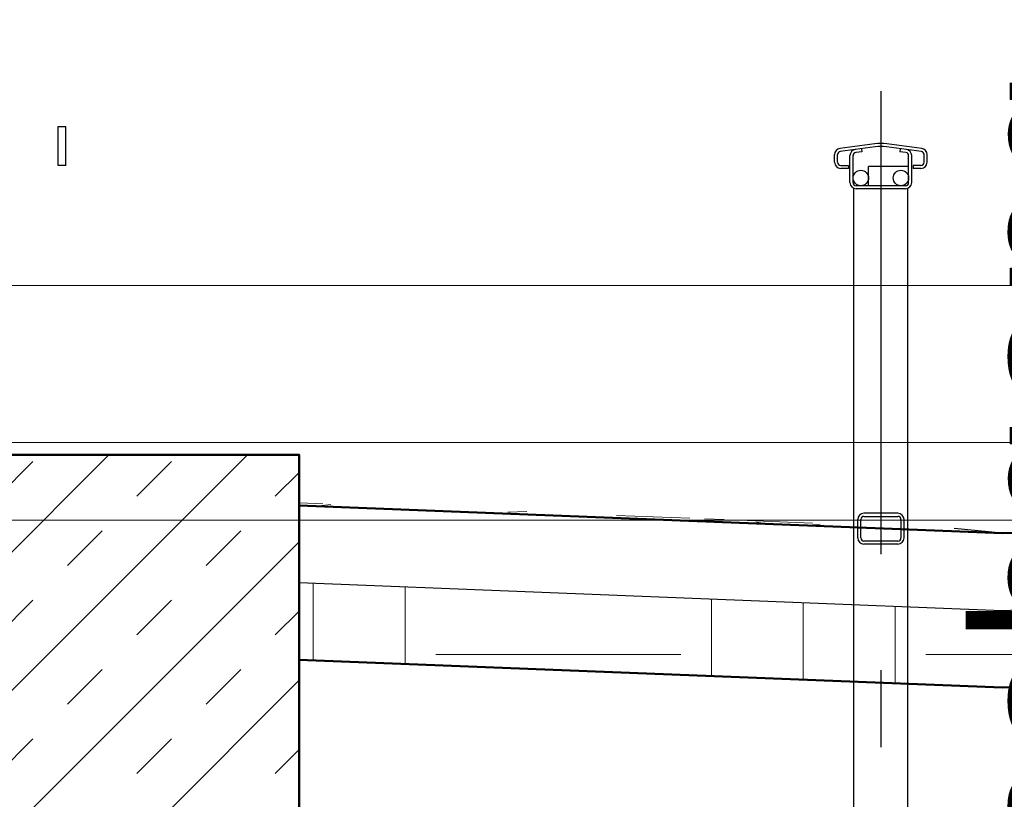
# Model space of a CAD drawing. Extents: x -805 to 3526, y -961 to 1039.
# Tile 194 of 256: x 976 to 977.27, y 36.21 to 37.22. Entities that reach past the tile are written whole.
import ezdxf

# ---------------------------------------------------------------- set-up
doc = ezdxf.new("R2010")
doc.units = 0
for name, pattern in [('_Ebene_', [4, 2, -1, 0, -1]), ('ACAD_ISO10W100', [18, 12, -3, 0, -3]), ('AUSGEZOGEN', [2, 1, 1]), ('P-HP-Dorsten 2022 - Schnitt - Schnitt 9 rechts der Rampe$0$_Ebene_', [4, 2, -1, 0, -1]), ('P-HP-Dorsten 2022 - Schnitt - Schnitt 9 rechts der Rampe$0$VE22-087 - Bf_Dorsten-Hervest ModellRevit2021_rvt-1-Schnitt 9$0$Verdeckt', [7.143750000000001, 4.7625, -2.38125]), ('VE22-087 - Bf_Dorsten-Hervest ModellRevit2021_rvt-1-Schnitt 7$0$Verdeckt', [7.143750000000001, 4.7625, -2.38125]), ('VE22-087 - Bf_rvt-1-Schnitt 8$0$_Ebene_', [4, 2, -1, 0, -1])]:
    doc.linetypes.add(name, pattern=pattern)
doc.layers.get('0').update_dxf_attribs({"color": 251})
for name, color, linetype, lineweight in [('A-FLOR-LEVL', 51, 'Continuous', 5), ('P-HP-Dorsten 2022 - Schnitt - Schnitt 9 rechts der Rampe$0$A-FLOR-LEVL', 51, 'Continuous', 5), ('P-HP-Dorsten 2022 - Schnitt - Schnitt 9 rechts der Rampe$0$VE22-087 - Bf_Dorsten-Hervest ModellRevit2021_rvt-1-Schnitt 9$0$A-FLOR', 192, 'Continuous', 9), ('P-HP-Dorsten 2022 - Schnitt - Schnitt 9 rechts der Rampe$0$VE22-087 - Bf_Dorsten-Hervest ModellRevit2021_rvt-1-Schnitt 9$0$A-FLOR-FNSH', 192, 'Continuous', 35), ('P-HP-Dorsten 2022 - Schnitt - Schnitt 9 rechts der Rampe$0$VE22-087 - Bf_Dorsten-Hervest ModellRevit2021_rvt-1-Schnitt 9$0$A-FLOR-HRAL', 11, 'Continuous', 9), ('P-HP-Dorsten 2022 - Schnitt - Schnitt 9 rechts der Rampe$0$VE22-087 - Bf_Dorsten-Hervest ModellRevit2021_rvt-1-Schnitt 9$0$A-FLOR-LEVL', 51, 'Continuous', 5), ('P-HP-Dorsten 2022 - Schnitt - Schnitt 9 rechts der Rampe$0$VE22-087 - Bf_Dorsten-Hervest ModellRevit2021_rvt-1-Schnitt 9$0$A-FLOR-MCUT', 51, 'Continuous', 9), ('P-HP-Dorsten 2022 - Schnitt - Schnitt 9 rechts der Rampe$0$VE22-087 - Bf_Dorsten-Hervest ModellRevit2021_rvt-1-Schnitt 9$0$A-FLOR-PATT', 8, 'Continuous', 35), ('P-HP-Dorsten 2022 - Schnitt - Schnitt 9 rechts der Rampe$0$VE22-087 - Bf_Dorsten-Hervest ModellRevit2021_rvt-1-Schnitt 9$0$A-WALL', 113, 'Continuous', 9), ('P-HP-Dorsten 2022 - Schnitt - Schnitt 9 rechts der Rampe$0$VE22-087 - Bf_Dorsten-Hervest ModellRevit2021_rvt-1-Schnitt 9$0$A-WALL-PATT', 111, 'Continuous', 35), ('TTK-B-Bestand', 252, 'Continuous', 35), ('TTK-P-Treppe oben', 12, 'Continuous', 25), ('TTK-P-Treppe unten', 12, 'Continuous', 25), ('VE22-087 - Bf_Dorsten-Hervest ModellRevit2021_rvt-1-Schnitt 7$0$A-FLOR-LEVL', 51, 'Continuous', 5), ('VE22-087 - Bf_rvt-1-Schnitt 8$0$A-FLOR-LEVL', 51, 'Continuous', 5)]:
    doc.layers.add(name, color=color, linetype=linetype, lineweight=lineweight)
for name, color, linetype in [('MITTELLINIE', 5, 'ACAD_ISO10W100'), ('TTK-Ablage', 7, 'Continuous'), ('TTK-P-Ablage', 162, 'Continuous'), ('TTK-P-Bahnsteig', 12, 'Continuous'), ('TTK-P-Planung', 12, 'Continuous'), ('TTK-P-TEXT', 12, 'AUSGEZOGEN'), ('TTK-QP-links', 250, 'Continuous'), ('TTK-QP-rechts', 251, 'Continuous')]:
    doc.layers.add(name, color=color, linetype=linetype)
doc.styles.add('AKG DIN 6776', font='AKG_DIN67.TTF')
doc.styles.add('TTK AKG DIN 6776', font='AKG_DIN67.TTF', dxfattribs={"height": 0.25})
doc.dimstyles.new('TTK$6', dxfattribs={"dimtxt": 2.5, "dimasz": 2.5, "dimexe": 3.5, "dimexo": 0.1, "dimgap": 1, "dimtad": 1, "dimzin": 0, "dimtxsty": 'AKG DIN 6776', "dimblk": 'OBLIQUE', "dimcen": -0.09, "dimdle": 3, "dimse1": 1, "dimse2": 1, "dimclrd": 256, "dimclre": 256, "dimclrt": 256, "dimadec": 3, "dimazin": 0, "dimtfac": 1, "dimtofl": 0, "dimtmove": 0, "dimatfit": 3, "dimldrblk": 'OBLIQUE', "dimfxl": 7, "dimfxlon": 1, "dimtolj": 1, "dimtzin": 0, "dimlwd": -1, "dimlwe": -1, "dimarcsym": 0})

# ---------------------------------------------------------------- blocks, each defined once
blk = doc.blocks.new('VE22-087 - Bf_rvt-1-Schnitt 8')
at = {"layer": 'VE22-087 - Bf_rvt-1-Schnitt 8$0$A-FLOR-LEVL', "linetype": 'VE22-087 - Bf_rvt-1-Schnitt 8$0$_Ebene_', "lineweight": 9}
for p, q in [((-10425.31535781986, 36879.5792583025), (22643.30677358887, 36879.5792583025)), ((-10425.31535781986, 36575.3248458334), (22643.30677358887, 36575.3248458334))]:
    blk.add_line(p, q, dxfattribs=at)
blk = doc.blocks.new('Schnitt8')
at = {"lineweight": 5, "xscale": 0.001, "yscale": 0.001, "zscale": 0.001}
blk.add_blockref('VE22-087 - Bf_rvt-1-Schnitt 8', (5.270466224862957, -32.59532484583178), dxfattribs=at)
blk = doc.blocks.new('*D549')
at = {"layer": 'DEFPOINTS', "color": 0}
for p in [(1594.653013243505, 36.73972975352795), (1594.306234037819, 36.57523561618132), (8.223304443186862, 0)]:
    blk.add_point(p, dxfattribs=at)
at = {"layer": 'TTK-B-Bestand', "insert": (1594.109263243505, 36.98347975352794), "char_height": 0.25, "attachment_point": 5, "style": 'AKG DIN 6776'}
blk.add_mtext('\\A1;36,588', dxfattribs=at)
blk = doc.blocks.new('_OBLIQUE')
at = {"color": 0, "linetype": 'ByBlock'}
blk.add_line((-0.5, -0.5), (0.5, 0.5), dxfattribs=at)
blk = doc.blocks.new('*D548')
at = {"layer": 'DEFPOINTS', "color": 0}
for p in [(1585.536597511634, 36.77061239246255), (1585.045876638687, 36.61399109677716), (-0.8681112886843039, 0.03088263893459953)]:
    blk.add_point(p, dxfattribs=at)
at = {"layer": 'TTK-B-Bestand', "insert": (1585.017847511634, 37.01436239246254), "char_height": 0.25, "attachment_point": 5, "style": 'AKG DIN 6776'}
blk.add_mtext('\\A1;36,621', dxfattribs=at)
blk = doc.blocks.new('*D546')
at = {"layer": 'DEFPOINTS', "color": 0}
for p in [(1248.957053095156, 37.45194592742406), (1249.081554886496, 37.33354483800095), (0, 0)]:
    blk.add_point(p, dxfattribs=at)
at = {"layer": 'TTK-P-Treppe unten', "insert": (1249.413303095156, 37.6958261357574), "char_height": 0.25, "attachment_point": 5, "style": 'AKG DIN 6776'}
blk.add_mtext('\\A1;37,33', dxfattribs=at)
blk = doc.blocks.new('*D545')
at = {"layer": 'DEFPOINTS', "color": 0}
for p in [(1259.601777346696, 37.47647888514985), (1259.699122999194, 37.38740581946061), (0.1980381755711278, 0.03957641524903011)]:
    blk.add_point(p, dxfattribs=at)
at = {"layer": 'TTK-P-Treppe unten', "insert": (1259.145527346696, 37.72035909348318), "char_height": 0.25, "attachment_point": 5, "style": 'AKG DIN 6776'}
blk.add_mtext('\\A1;37,35', dxfattribs=at)
blk = doc.blocks.new('Schnitt7links neben rampe')
at = {"layer": 'A-FLOR-LEVL', "linetype": '_Ebene_'}
blk.add_line((-17.01557708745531, -3.164343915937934), (20.19556212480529, -3.164343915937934), dxfattribs=at)
at = {"layer": 'VE22-087 - Bf_Dorsten-Hervest ModellRevit2021_rvt-1-Schnitt 7$0$A-FLOR-LEVL', "linetype": 'VE22-087 - Bf_Dorsten-Hervest ModellRevit2021_rvt-1-Schnitt 7$0$Verdeckt', "lineweight": 9}
for p, q in [((-17.01557708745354, -2.960764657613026), (20.19556212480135, -2.960764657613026)), ((-17.01557708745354, -3.265019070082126), (20.19556212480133, -3.265019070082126))]:
    blk.add_line(p, q, dxfattribs=at)
blk = doc.blocks.new('P-HP-Dorsten 2022 - Schnitt - Schnitt 9 rechts der Rampe$0$VE22-087 - Bf_Dorsten-Hervest ModellRevit2021_rvt-1-Schnitt 9$0$Geländer - Geländer-14737932-Schnitt 9')
at = {"layer": 'P-HP-Dorsten 2022 - Schnitt - Schnitt 9 rechts der Rampe$0$VE22-087 - Bf_Dorsten-Hervest ModellRevit2021_rvt-1-Schnitt 9$0$A-FLOR-HRAL', "color": 250, "lineweight": 25}
for p, q in [((-1431.749979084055, 37610.32484583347), (-1506.752255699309, 37610.32484583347)), ((-1506.752255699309, 37610.32484583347), (-1506.752255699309, 37535.32484583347)), ((-1430.970808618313, 37610.32484583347), (-1431.749979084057, 37610.32484583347)), ((-1499.752043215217, 37535.32484583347), (-1499.752043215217, 37603.32484583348)), ((-1499.752043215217, 37603.32484583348), (-1431.749979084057, 37603.32484583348)), ((-1506.752255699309, 37535.32484583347), (-1499.752043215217, 37535.32484583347)), ((-1499.752043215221, 37535.32484583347), (-1498.972872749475, 37535.32484583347)), ((-1501.752103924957, 37085.32484583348), (-1511.75240747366, 37085.32484583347)), ((-1511.75240747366, 37085.32484583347), (-1511.75240747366, 37035.32484583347)), ((-1501.75210392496, 37035.32484583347), (-1501.752103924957, 37085.32484583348)), ((-1501.752103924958, 37085.32484583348), (-1500.972933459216, 37085.32484583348)), ((-1511.75240747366, 37035.32484583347), (-1501.75210392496, 37035.32484583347)), ((-1501.75210392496, 37035.32484583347), (-1500.972933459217, 37035.32484583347))]:
    blk.add_line(p, q, dxfattribs=at)
blk = doc.blocks.new('P-HP-Dorsten 2022 - Schnitt - Schnitt 9 rechts der Rampe')
at = {"layer": 'P-HP-Dorsten 2022 - Schnitt - Schnitt 9 rechts der Rampe$0$VE22-087 - Bf_Dorsten-Hervest ModellRevit2021_rvt-1-Schnitt 9$0$A-FLOR-PATT', "lineweight": 9}
h = blk.add_hatch(dxfattribs=at)
h.set_pattern_fill('FP_12', color=251, scale=0.001, style=0, pattern_type=2)
h.set_pattern_definition([(357.732, (3163.091111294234, 35235.92393300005), (0.6345016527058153, -0.002637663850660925), [0.09525, -0.01905, 0.0254, -0.01905, -0.47625]), (357.732, (3163.091111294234, 35235.92393300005), (0.6345016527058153, -0.002637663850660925), [-0.15875, 0.09525, -0.381]), (357.732, (3163.059386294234, 35235.92586400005), (0.6345016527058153, -0.002637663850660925), [0.0635, -0.047625, 0.09525, -0.047625, -0.381]), (357.732, (3163.059386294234, 35235.92586400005), (0.6345016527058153, -0.002637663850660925), [-0.254, 0.0635, -0.3175]), (357.732, (3163.281462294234, 35235.92606600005), (0.6345016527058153, -0.002637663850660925), [0.079375, -0.03175, 0.079375, -0.4445]), (357.732, (3162.964211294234, 35235.94312900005), (0.6345016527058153, -0.002637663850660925), [0.03175, -0.0635, 0.03175, -0.508]), (90, (3163.027661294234, 35235.94061600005), (-0.634502, 0.04762000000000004), [0.002024, -0.020467]), (90, (3163.218011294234, 35235.91958200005), (-0.634502, 0.04762000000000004), [0.002249, -0.020242]), (90, (3163.376637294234, 35235.92229700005), (-0.634502, 0.04762000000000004), [0.002249, -0.020242]), (359.76183, (3163.300497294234, 35235.91609100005), (2.267110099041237e-09, 0.02249119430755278), [0.04486600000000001, -0.589641]), (175.708, (3163.135526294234, 35235.92262400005), (-0.6345018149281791, 0.02512826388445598), [0.04499199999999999, -0.5912939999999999]), (1.792, (3163.281462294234, 35235.91695700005), (9.937699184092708e-08, 0.02249100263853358), [0.02839, -0.606423]), (5.835000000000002, (3163.249737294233, 35235.91832600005), (-5.766082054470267e-07, 0.02249147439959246), [0.015469, -0.622337]), (5.835000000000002, (3163.408362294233, 35235.92104000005), (-5.766082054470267e-07, 0.02249147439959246), [0.012375, -0.6254310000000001]), (5.835000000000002, (3163.040351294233, 35235.94011300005), (-5.766082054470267e-07, 0.02249147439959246), [0.010828, -0.626978]), (169.719, (3163.186286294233, 35235.92083900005), (1.201507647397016e-07, 0.02249108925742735), [0.01564, -0.629216]), (169.719, (3163.344912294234, 35235.92355300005), (1.201507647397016e-07, 0.02249108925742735), [0.012512, -0.632344]), (169.719, (3163.014971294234, 35235.94111800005), (1.201507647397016e-07, 0.02249108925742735), [0.010948, -0.633908]), (173.694, (3163.154561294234, 35235.92198300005), (3.8222076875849e-07, 0.02249104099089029), [0.028548, -0.6098149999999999])])
h.paths.add_polyline_path([(3153.048500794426, 35236.32356156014), (3152.986357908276, 35236.32957020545), (3152.187551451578, 35236.3612472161), (3152.138048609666, 35236.36321025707), (3152.137269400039, 35236.35969653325), (3152.986357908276, 35236.32602582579)])
h = blk.add_hatch(dxfattribs=at)
h.set_pattern_fill('FP_3', color=251, scale=0.001, style=0, pattern_type=2)
h.set_pattern_definition([(0, (3162.842069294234, 35234.45093900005), (0.3175, 0.3175), [0.3175, -0.3175]), (0, (3162.842069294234, 35234.57000100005), (0.3175, 0.3175), [0.3175, -0.3175]), (0, (3162.842069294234, 35234.68906400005), (0.3175, 0.3175), [0.3175, -0.3175]), (90, (3162.881757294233, 35234.72875100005), (-0.3175, 0.3175), [0.3175, -0.3175]), (90, (3163.000819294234, 35234.72875100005), (-0.3175, 0.3175), [0.3175, -0.3175]), (90, (3163.119882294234, 35234.72875100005), (-0.3175, 0.3175), [0.3175, -0.3175])])
h.paths.add_polyline_path([(3153.048500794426, 35236.12356264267), (3153.920589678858, 35236.15021532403), (3153.920589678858, 35236.25021532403), (3153.048500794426, 35236.22356264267), (3152.137269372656, 35236.25969660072), (3152.137269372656, 35236.15969660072)])
at = {"layer": 'P-HP-Dorsten 2022 - Schnitt - Schnitt 9 rechts der Rampe$0$VE22-087 - Bf_Dorsten-Hervest ModellRevit2021_rvt-1-Schnitt 9$0$A-WALL-PATT', "lineweight": 9}
h = blk.add_hatch(dxfattribs=at)
h.set_pattern_fill('FP_2', color=251, scale=0.001, style=0, pattern_type=2)
h.set_pattern_definition([(45, (3162.842069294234, 35234.45093900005), (-0.08980256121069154, 0.08980256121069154), []), (45, (3162.931871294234, 35234.45093900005), (-0.08980256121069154, 0.08980256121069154), [0.06350000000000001, -0.06350000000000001])])
h.paths.add_polyline_path([(3152.137269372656, 35231.89606201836), (3152.137269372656, 35236.42532484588), (3151.597252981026, 35236.42532484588), (3151.597252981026, 35231.89606201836)])
at = {"layer": 'P-HP-Dorsten 2022 - Schnitt - Schnitt 9 rechts der Rampe$0$A-FLOR-LEVL', "linetype": 'P-HP-Dorsten 2022 - Schnitt - Schnitt 9 rechts der Rampe$0$_Ebene_'}
blk.add_line((3138.736098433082, 35236.44100000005), (3179.524057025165, 35236.44100000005), dxfattribs=at)
at = {"layer": 'P-HP-Dorsten 2022 - Schnitt - Schnitt 9 rechts der Rampe$0$VE22-087 - Bf_Dorsten-Hervest ModellRevit2021_rvt-1-Schnitt 9$0$A-FLOR', "color": 251, "lineweight": 25}
for p, q in [((3152.137269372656, 35236.35969660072), (3152.138048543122, 35236.36320988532)), ((3153.048500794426, 35236.32356264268), (3152.986358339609, 35236.32957102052))]:
    blk.add_line(p, q, dxfattribs=at)
at = {"layer": 'P-HP-Dorsten 2022 - Schnitt - Schnitt 9 rechts der Rampe$0$VE22-087 - Bf_Dorsten-Hervest ModellRevit2021_rvt-1-Schnitt 9$0$A-FLOR-FNSH', "color": 251, "lineweight": 50}
for p, q in [((3153.048500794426, 35236.32356264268), (3152.137269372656, 35236.35969660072)), ((3152.137269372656, 35236.35969660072), (3152.137269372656, 35236.25969660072)), ((3153.920589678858, 35236.35021532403), (3153.048500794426, 35236.32356264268)), ((3152.137269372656, 35236.25969660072), (3152.137269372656, 35236.15969660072)), ((3152.137269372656, 35236.15969660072), (3153.048500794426, 35236.12356264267)), ((3153.048500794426, 35236.12356264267), (3153.920589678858, 35236.15021532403))]:
    blk.add_line(p, q, dxfattribs=at)
at = {"layer": 'P-HP-Dorsten 2022 - Schnitt - Schnitt 9 rechts der Rampe$0$VE22-087 - Bf_Dorsten-Hervest ModellRevit2021_rvt-1-Schnitt 9$0$A-FLOR-LEVL', "linetype": 'P-HP-Dorsten 2022 - Schnitt - Schnitt 9 rechts der Rampe$0$VE22-087 - Bf_Dorsten-Hervest ModellRevit2021_rvt-1-Schnitt 9$0$Verdeckt', "lineweight": 9}
for p, q in [((3138.736098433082, 35236.64457925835), (3179.524057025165, 35236.64457925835)), ((3138.736098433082, 35236.34032484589), (3179.524057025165, 35236.34032484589))]:
    blk.add_line(p, q, dxfattribs=at)
at = {"layer": 'P-HP-Dorsten 2022 - Schnitt - Schnitt 9 rechts der Rampe$0$VE22-087 - Bf_Dorsten-Hervest ModellRevit2021_rvt-1-Schnitt 9$0$A-FLOR-MCUT', "color": 251, "lineweight": 25}
for p, q in [((3152.137269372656, 35236.25969660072), (3153.048500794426, 35236.22356264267)), ((3153.048500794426, 35236.22356264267), (3153.920589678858, 35236.25021532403))]:
    blk.add_line(p, q, dxfattribs=at)
at = {"layer": 'P-HP-Dorsten 2022 - Schnitt - Schnitt 9 rechts der Rampe$0$VE22-087 - Bf_Dorsten-Hervest ModellRevit2021_rvt-1-Schnitt 9$0$A-WALL', "color": 251, "lineweight": 50}
for p, q in [((3152.137269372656, 35236.42532484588), (3151.597252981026, 35236.42532484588)), ((3152.137269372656, 35231.89606201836), (3152.137269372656, 35236.42532484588))]:
    blk.add_line(p, q, dxfattribs=at)
at = {"layer": 'P-HP-Dorsten 2022 - Schnitt - Schnitt 9 rechts der Rampe$0$VE22-087 - Bf_Dorsten-Hervest ModellRevit2021_rvt-1-Schnitt 9$0$A-WALL', "color": 251, "lineweight": 25}
blk.add_line((3152.138048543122, 35236.42532484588), (3152.137269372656, 35236.42532484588), dxfattribs=at)
at = {"layer": 'P-HP-Dorsten 2022 - Schnitt - Schnitt 9 rechts der Rampe$0$VE22-087 - Bf_Dorsten-Hervest ModellRevit2021_rvt-1-Schnitt 9$0$A-FLOR-HRAL', "color": 251, "lineweight": 25, "xscale": 0.001, "yscale": 0.001, "zscale": 0.001}
blk.add_blockref('P-HP-Dorsten 2022 - Schnitt - Schnitt 9 rechts der Rampe$0$VE22-087 - Bf_Dorsten-Hervest ModellRevit2021_rvt-1-Schnitt 9$0$Geländer - Geländer-14737932-Schnitt 9', (3153.336512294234, 35199.76500000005), dxfattribs=at)
blk = doc.blocks.new('*D540')
at = {"layer": 'DEFPOINTS', "color": 0}
for p in [(1239.412383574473, 37.4655759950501), (1239.248146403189, 37.32560386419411), (-4.937178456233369, 1.794254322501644)]:
    blk.add_point(p, dxfattribs=at)
at = {"layer": 'TTK-P-Treppe unten', "insert": (1238.86811274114, 37.70945620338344), "char_height": 0.25, "attachment_point": 5, "style": 'AKG DIN 6776', "bg_fill": 3, "box_fill_scale": 1.1, "bg_fill_color": 256, "bg_fill_true_color": 13158600, "bg_fill_transparency": 0}
blk.add_mtext('\\A1;37,329', dxfattribs=at)
blk = doc.blocks.new('*D538')
at = {"layer": 'DEFPOINTS', "color": 0}
for p in [(1076.639526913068, 36.01101888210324), (1076.789539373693, 35.99701888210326), (0, 0)]:
    blk.add_point(p, dxfattribs=at)
at = {"layer": 'TTK-P-Treppe oben', "insert": (1076.183276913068, 36.25476888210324), "char_height": 0.25, "attachment_point": 5, "style": 'AKG DIN 6776'}
blk.add_mtext('\\A1;36,00', dxfattribs=at)
blk = doc.blocks.new('*D536')
at = {"layer": 'DEFPOINTS', "color": 0}
for p in [(1593.426386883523, 36.65223439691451), (1593.909511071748, 36.65223439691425), (733.0659244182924, 0.1071265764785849)]:
    blk.add_point(p, dxfattribs=at)
at = {"layer": 'TTK-P-TEXT', "insert": (1594.453781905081, 36.89598439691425), "char_height": 0.25, "attachment_point": 5, "style": 'AKG DIN 6776'}
blk.add_mtext('\\A1;36,589', dxfattribs=at)

msp = doc.modelspace()

# ---------------------------------------------------------------- linework, layer by layer
at = {"layer": 'MITTELLINIE', "color": 251, "ltscale": 0.05}
msp.add_line((977.1142001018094, 37.13125378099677), (977.1142001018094, 36.06372868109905), dxfattribs=at)
at = {"layer": 'TTK-P-Planung', "color": 251}
for p, q in [((977.1064021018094, 37.06321068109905), (977.0611421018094, 37.05717668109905)), ((977.1069301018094, 37.05924468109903), (977.0616701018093, 37.05321068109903)), ((977.1667281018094, 37.05321068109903), (977.1214681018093, 37.05924468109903)), ((977.1672561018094, 37.05717668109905), (977.1219961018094, 37.06321068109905)), ((977.0542001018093, 37.03925068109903), (977.0542001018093, 37.04924668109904)), ((977.0582001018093, 37.03925068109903), (977.0582001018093, 37.04924668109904)), ((977.0742001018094, 37.01288068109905), (977.0742001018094, 37.04787668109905)), ((977.0782001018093, 37.01288068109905), (977.0782001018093, 37.04787668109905)), ((977.0895961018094, 37.05289868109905), (977.0816701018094, 37.05184268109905)), ((977.0890681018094, 37.05686468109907), (977.0895961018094, 37.05289868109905)), ((977.1393301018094, 37.05686468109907), (977.1388021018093, 37.05289868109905)), ((977.1467281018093, 37.05184268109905), (977.1388021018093, 37.05289868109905)), ((977.1502001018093, 37.01288068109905), (977.1502001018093, 37.04787668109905)), ((977.1542001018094, 37.01288068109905), (977.1542001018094, 37.04787668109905)), ((977.1702001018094, 37.03925068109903), (977.1702001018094, 37.04924668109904)), ((977.1742001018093, 37.03925068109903), (977.1742001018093, 37.04924668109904)), ((977.0622001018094, 37.03525068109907), (977.0722001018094, 37.03525068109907)), ((977.0722001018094, 37.03525068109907), (977.0722001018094, 37.03125068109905)), ((977.0982001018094, 37.00888068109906), (977.0982001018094, 37.03388068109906)), ((977.1502001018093, 37.03388068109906), (977.0982001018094, 37.03388068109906)), ((977.1562001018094, 37.03525068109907), (977.1562001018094, 37.03125068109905)), ((977.1662001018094, 37.03525068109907), (977.1562001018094, 37.03525068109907)), ((977.0722001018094, 37.03125068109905), (977.0622001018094, 37.03125068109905)), ((977.1662001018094, 37.03125068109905), (977.1562001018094, 37.03125068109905)), ((977.1462001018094, 37.00888068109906), (977.0822001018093, 37.00888068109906)), ((977.0792001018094, 36.07572868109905), (977.0792001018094, 37.00546468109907)), ((977.1462001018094, 37.00488068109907), (977.0822001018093, 37.00488068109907)), ((977.1492001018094, 36.07572868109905), (977.1492001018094, 37.00546468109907)), ((977.0842001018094, 36.55244434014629), (977.0842001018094, 36.5764443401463)), ((977.0882001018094, 36.55244434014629), (977.0882001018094, 36.5764443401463)), ((977.1362001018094, 36.58444434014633), (977.0922001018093, 36.58444434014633)), ((977.0922001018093, 36.58044434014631), (977.1362001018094, 36.58044434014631)), ((977.1402001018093, 36.5764443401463), (977.1402001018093, 36.55244434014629)), ((977.1442001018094, 36.55244434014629), (977.1442001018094, 36.5764443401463)), ((977.1362001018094, 36.54844434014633), (977.0922001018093, 36.54844434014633)), ((977.1362001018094, 36.54444434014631), (977.0922001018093, 36.54444434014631))]:
    msp.add_line(p, q, dxfattribs=at)
for centre in [(977.0882001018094, 37.01888068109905), (977.1402001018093, 37.01888068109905)]:
    msp.add_circle(centre, 0.01, dxfattribs=at)
for centre, radius, start, end in [((977.1142001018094, 37.00472868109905), 0.059, 82.41000000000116, 97.58999999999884), ((977.1142001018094, 37.00472868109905), 0.05500000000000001, 82.41000000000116, 97.58999999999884), ((977.0622001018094, 37.04924668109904), 0.008, 97.58999999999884, 180), ((977.0622001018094, 37.04924668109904), 0.004, 97.58999999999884, 180), ((977.0822001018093, 37.04787668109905), 0.008, 97.58999999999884, 180), ((977.0822001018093, 37.04787668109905), 0.004, 97.58999999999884, 180), ((977.1462001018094, 37.04787668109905), 0.004, 0, 82.41000000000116), ((977.1462001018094, 37.04787668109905), 0.008, 0, 82.41000000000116), ((977.1662001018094, 37.04924668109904), 0.004, 0, 82.41000000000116), ((977.1662001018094, 37.04924668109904), 0.008, 0, 82.41000000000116), ((977.0622001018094, 37.03925068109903), 0.008, 180, 270), ((977.0622001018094, 37.03925068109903), 0.004, 180, 270), ((977.1662001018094, 37.03925068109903), 0.008, 270, 0), ((977.1662001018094, 37.03925068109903), 0.004, 270, 0), ((977.0822001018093, 37.01288068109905), 0.008, 180, 270), ((977.0822001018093, 37.01288068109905), 0.004, 180, 270), ((977.1462001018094, 37.01288068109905), 0.008, 270, 0), ((977.1462001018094, 37.01288068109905), 0.004, 270, 0), ((977.0922001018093, 36.5764443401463), 0.008, 90, 180), ((977.0922001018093, 36.5764443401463), 0.004, 90, 180), ((977.1362001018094, 36.5764443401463), 0.008, 0, 90), ((977.1362001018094, 36.5764443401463), 0.004, 0, 90), ((977.0922001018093, 36.55244434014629), 0.008, 180, 270), ((977.0922001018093, 36.55244434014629), 0.004, 180, 270), ((977.1362001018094, 36.55244434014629), 0.004, 270, 0), ((977.1362001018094, 36.55244434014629), 0.008, 270, 0)]:
    msp.add_arc(centre, radius, start, end, dxfattribs=at)

# ---------------------------------------------------------------- block references
at = {"layer": 'TTK-P-Ablage', "color": 251}
msp.add_blockref('Schnitt8', (972.4407300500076, 32.59531971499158), dxfattribs=at)
at = {"layer": 'TTK-QP-links', "color": 251}
msp.add_blockref('Schnitt7links neben rampe', (984.9824264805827, 39.84033878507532), dxfattribs=at)
at = {"layer": 'TTK-QP-rechts', "color": 251}
msp.add_blockref('P-HP-Dorsten 2022 - Schnitt - Schnitt 9 rechts der Rampe', (-2175.777058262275, -35199.76500513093), dxfattribs=at)

# ---------------------------------------------------------------- texts
at = {"layer": 'TTK-Ablage', "color": 251, "insert": (977.2346701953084, 38.1259497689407), "char_height": 0.2, "width": 3.966361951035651, "attachment_point": 3, "rotation": 90, "style": 'TTK AKG DIN 6776'}
msp.add_mtext('Beginn Treppenabgang in Revit', dxfattribs=at)

# ---------------------------------------------------------------- dimensions: what is measured, and where the dimension line sits
at = {"layer": 'TTK-B-Bestand', "color": 251}
for feature_location, offset, origin, text, picture, middle in [((1585.045876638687, 36.61399109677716), (0.4460801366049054, 0.15755656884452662), (-0.8681112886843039, 0.03088263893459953), '36,621', '*D548', (1585.017847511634, 37.01436239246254)), ((1594.306234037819, 36.57523561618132), (0.2946562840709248, 0.16557786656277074), (8.223304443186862, 0), '36,588', '*D549', (1594.109263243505, 36.98347975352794))]:
    dim = msp.add_ordinate_dim(feature_location=feature_location, offset=offset, dtype=0, origin=origin, text=text, dimstyle='TTK$6', override={"dimscale": 0, "dimdec": 3, "dimtmove": 1, "dimfxlon": 0}, dxfattribs=at)
    dim.commit()
    dim.dimension.update_dxf_attribs({"geometry": picture, "text_midpoint": middle})
at = {"layer": 'TTK-P-Treppe unten', "color": 251}
for feature_location, offset, origin, picture, middle in [((1259.699122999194, 37.38740581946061), (-0.09734565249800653, 0.08907306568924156), (0.1980381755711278, 0.03957641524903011), '*D545', (1259.145527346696, 37.72035909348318)), ((1249.081554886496, 37.33354483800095), (-0.12450179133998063, 0.11840108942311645), (0, 0), '*D546', (1249.413303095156, 37.6958261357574))]:
    dim = msp.add_ordinate_dim(feature_location=feature_location, offset=offset, dtype=0, origin=origin, dimstyle='TTK$6', override={"dimscale": 0}, dxfattribs=at)
    dim.commit()
    dim.dimension.update_dxf_attribs({"geometry": picture, "text_midpoint": middle})

# ---------------------------------------------------------------- next in the draw order: dimensions: what is measured, and where the dimension line sits
dim = msp.add_ordinate_dim(feature_location=(1239.248146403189, 37.32560386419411), offset=(0.11189032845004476, 0.14118606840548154), dtype=0, origin=(-4.937178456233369, 1.794254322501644), text='37,329', dimstyle='TTK$6', override={"dimscale": 0, "dimtfill": 1}, dxfattribs=at)
dim.commit()
dim.dimension.update_dxf_attribs({"geometry": '*D540', "text_midpoint": (1238.86811274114, 37.70945620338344)})

# ---------------------------------------------------------------- next in the draw order: linework, layer by layer
at = {"layer": 'TTK-P-Bahnsteig', "color": 251}
msp.add_circle((473.785114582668, 39.13224644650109), 1000, dxfattribs=at)

# ---------------------------------------------------------------- next in the draw order: dimensions: what is measured, and where the dimension line sits
at = {"layer": 'TTK-P-TEXT', "color": 251}
dim = msp.add_ordinate_dim(feature_location=(1593.426386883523, 36.65223439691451), offset=(0.4831241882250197, -2.5579538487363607e-13), dtype=0, origin=(733.0659244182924, 0.1071265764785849), text='36,589', dimstyle='TTK$6', override={"dimscale": 0, "dimfxlon": 0}, dxfattribs=at)
dim.commit()
dim.dimension.update_dxf_attribs({"geometry": '*D536', "text_midpoint": (1594.453781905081, 36.89598439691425)})
at = {"layer": 'TTK-P-Treppe oben', "color": 251}
dim = msp.add_ordinate_dim(feature_location=(1076.789539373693, 35.99701888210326), offset=(-0.15001246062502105, 0.013999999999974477), dtype=0, origin=(0, 0), dimstyle='TTK$6', override={"dimscale": 0}, dxfattribs=at)
dim.commit()
dim.dimension.update_dxf_attribs({"geometry": '*D538', "text_midpoint": (1076.183276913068, 36.25476888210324)})

doc.saveas('drawing.dxf')
